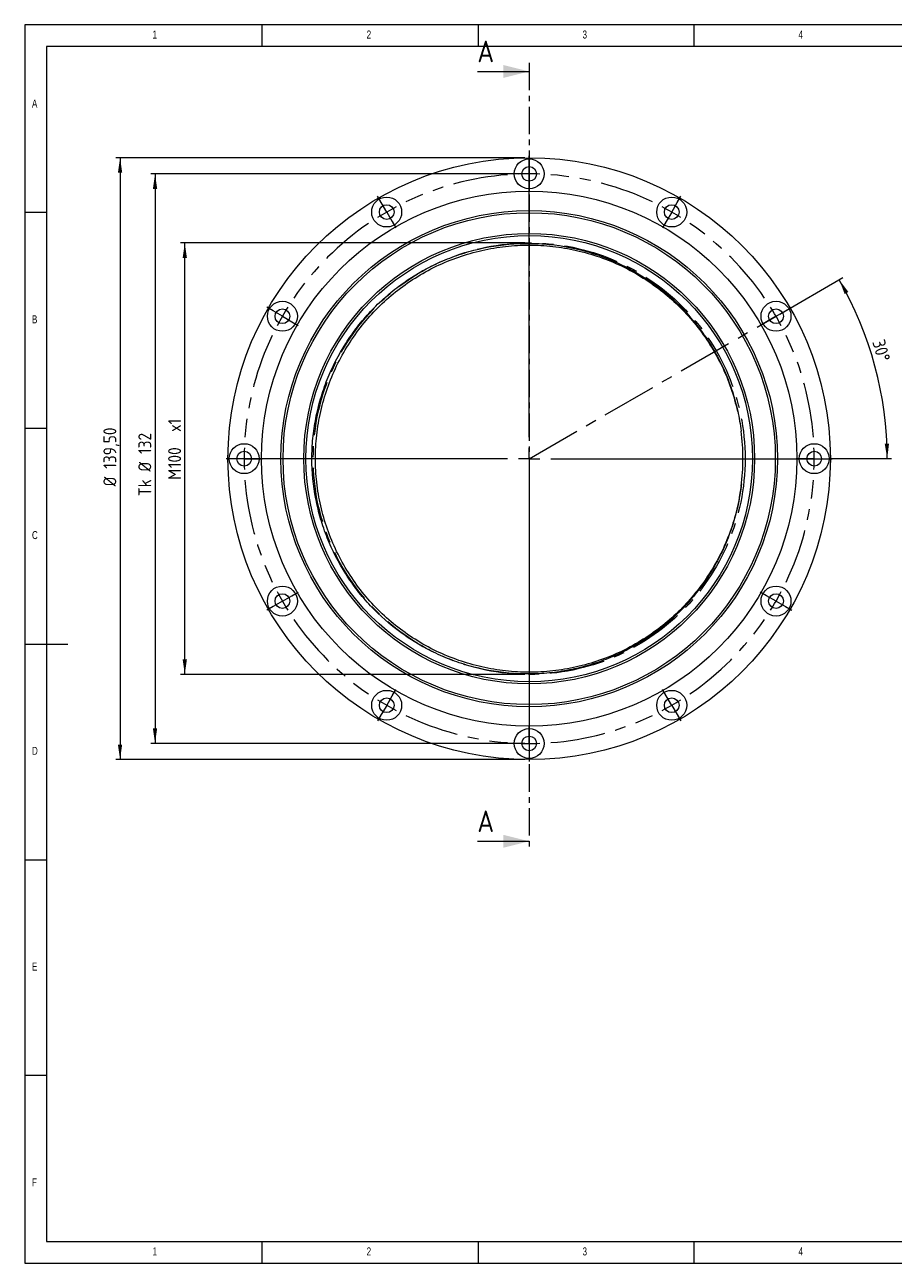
# Model space of a CAD drawing. Header units: millimetres. Extents: x 5 to 415, y 5 to 292.
# Tile 1 of 256: x 5 to 206, y 5 to 292. Entities that reach past the tile are written whole.
import ezdxf

# ---------------------------------------------------------------- set-up
doc = ezdxf.new("R2010")
doc.units = ezdxf.units.MM
doc.linetypes.add('CENTER', pattern=[10.16, 6.35, -1.27, 1.27, -1.27])
doc.linetypes.add('CENTERX2', pattern=[20.32, 12.7, -2.54, 2.54, -2.54])
doc.styles.add('SLDTEXTSTYLE0', font='TXT', dxfattribs={"width": 0.75})
doc.styles.add('SLDTEXTSTYLE1', font='ISOCP', dxfattribs={"width": 0.96})
doc.dimstyles.new('SLDDIMSTYLE0', dxfattribs={"dimtxt": 3, "dimasz": 3.5, "dimexe": 0, "dimexo": 0.0625, "dimgap": 0.75, "dimtad": 1, "dimrnd": 1e-09, "dimzin": 12, "dimdsep": 46, "dimtxsty": 'SLDTEXTSTYLE1', "dimsah": 1, "dimcen": 0.09, "dimadec": 0, "dimazin": 3, "dimtfac": 1, "dimtofl": 0, "dimtmove": 0, "dimatfit": 3, "dimfxl": 1, "dimfrac": 2, "dimtolj": 1, "dimtzin": 12, "dimarcsym": 0})
doc.dimstyles.new('SLDDIMSTYLE1', dxfattribs={"dimtxt": 3, "dimasz": 3.5, "dimexe": 0, "dimexo": 0.0625, "dimgap": 0.75, "dimtad": 1, "dimdec": 4, "dimzin": 12, "dimdsep": 46, "dimtxsty": 'SLDTEXTSTYLE1', "dimsah": 1, "dimcen": 0.09, "dimazin": 3, "dimtfac": 1, "dimtofl": 0, "dimtmove": 0, "dimatfit": 3, "dimfxl": 1, "dimfrac": 2, "dimtolj": 1, "dimtzin": 12, "dimarcsym": 0})

# ---------------------------------------------------------------- blocks, each defined once
blk = doc.blocks.new('_D')
at = {"color": 7, "linetype": 'Continuous', "lineweight": 0}
for p, q in [((120.8, 241.45), (41.05, 241.45)), ((42.05, 141.45), (42.05, 241.45)), ((120.8, 141.45), (41.05, 141.45))]:
    blk.add_line(p, q, dxfattribs=at)
for points in [[(42.05, 241.45), (41.55, 237.95), (42.55, 237.95)], [(42.05, 141.45), (42.55, 144.95), (41.55, 144.95)]]:
    blk.add_solid(points, dxfattribs=at)
at = {"color": 7, "linetype": 'Continuous', "lineweight": 0, "char_height": 3, "attachment_point": 1, "rotation": 90, "style": 'SLDTEXTSTYLE1'}
for s, insert in [('x1', (38.19, 197.63, 0.1)), ('100', (38.19, 189.25, 0.1)), ('M', (38.19, 186.55, 0.1))]:
    blk.add_mtext(s, dxfattribs=dict(at, insert=insert))
blk = doc.blocks.new('_D_1')
at = {"color": 7, "linetype": 'Continuous', "lineweight": 0}
for p, q in [((179.83, 224.95), (194.47, 233.41)), ((191.3, 191.45), (205.72, 191.45))]:
    blk.add_line(p, q, dxfattribs=at)
blk.add_arc((121.8, 191.45), 82.91, 0, 30, dxfattribs=at)
for points in [[(193.61, 232.91), (194.86, 229.6), (195.73, 230.08)], [(204.72, 191.45), (205.14, 194.96), (204.14, 194.94)]]:
    blk.add_solid(points, dxfattribs=at)
at = {"color": 7, "linetype": 'Continuous', "lineweight": 0, "insert": (204.09, 219.36, 0.1), "char_height": 3, "attachment_point": 1, "rotation": 285.8753, "style": 'SLDTEXTSTYLE1'}
blk.add_mtext('30°', dxfattribs=at)
blk = doc.blocks.new('_D_2')
at = {"color": 7, "linetype": 'Continuous', "lineweight": 0}
for p, q in [((120.8, 261.2), (26.06, 261.2)), ((27.06, 261.2), (27.06, 121.7)), ((120.8, 121.7), (26.06, 121.7))]:
    blk.add_line(p, q, dxfattribs=at)
for points in [[(27.06, 261.2), (26.56, 257.7), (27.56, 257.7)], [(27.06, 121.7), (27.56, 125.2), (26.56, 125.2)]]:
    blk.add_solid(points, dxfattribs=at)
at = {"color": 7, "linetype": 'Continuous', "lineweight": 0, "char_height": 3, "attachment_point": 1, "rotation": 90, "style": 'SLDTEXTSTYLE1'}
for s, insert in [('139,50', (23.2, 189.11, -9.9)), ('%%c', (23.2, 185.03, -9.9))]:
    blk.add_mtext(s, dxfattribs=dict(at, insert=insert))
blk = doc.blocks.new('_D_3')
at = {"color": 7, "linetype": 'Continuous', "lineweight": 0}
for p, q in [((120.8, 257.45), (34.16, 257.45)), ((35.16, 257.45), (35.16, 125.45)), ((120.8, 125.45), (34.16, 125.45))]:
    blk.add_line(p, q, dxfattribs=at)
for points in [[(35.16, 257.45), (34.66, 253.95), (35.66, 253.95)], [(35.16, 125.45), (35.66, 128.95), (34.66, 128.95)]]:
    blk.add_solid(points, dxfattribs=at)
at = {"color": 7, "linetype": 'Continuous', "lineweight": 0, "char_height": 3, "attachment_point": 1, "rotation": 90, "style": 'SLDTEXTSTYLE1'}
for s, insert in [('132', (31.29, 192.53, -9.9)), ('%%c', (31.29, 188.46, -9.9)), ('Tk', (31.29, 182.77, -9.9))]:
    blk.add_mtext(s, dxfattribs=dict(at, insert=insert))
blk = doc.blocks.new('SW_CENTERMARKSYMBOL_0')
at = {"color": 0, "linetype": 'Continuous', "lineweight": 0}
for p, q in [((33, 11.34), (33, 13.04)), ((33, -52.16), (33, 11.34)), ((33, 8.84), (33, 11.34)), ((33, 8.84), (33, 6.34)), ((33, 6.34), (33, 4.64)), ((-1.25, 2.17), (-2.1, 3.64)), ((67.25, 2.17), (68.1, 3.64)), ((0, 0), (-1.25, 2.17)), ((0, 0), (1.25, -2.17)), ((66, 0), (64.75, -2.17)), ((66, 0), (67.25, 2.17)), ((1.25, -2.17), (2.1, -3.64)), ((64.75, -2.17), (63.9, -3.64)), ((-26.32, -22.91), (-27.79, -22.06)), ((-24.16, -24.16), (-26.32, -22.91)), ((90.16, -24.16), (92.32, -22.91)), ((92.32, -22.91), (93.79, -22.06)), ((-24.16, -24.16), (-21.99, -25.41)), ((-21.99, -25.41), (-20.52, -26.26)), ((87.99, -25.41), (86.52, -26.26)), ((90.16, -24.16), (87.99, -25.41)), ((-35.5, -57.16), (-37.2, -57.16)), ((28, -57.16), (-35.5, -57.16)), ((-33, -57.16), (-35.5, -57.16)), ((-33, -57.16), (-30.5, -57.16)), ((-30.5, -57.16), (-28.8, -57.16)), ((33, -57.16), (30.5, -57.16)), ((33, -57.16), (33, -54.66)), ((33, -57.16), (33, -59.66)), ((33, -57.16), (35.5, -57.16)), ((38, -57.16), (101.5, -57.16)), ((96.5, -57.16), (94.8, -57.16)), ((99, -57.16), (96.5, -57.16)), ((99, -57.16), (101.5, -57.16)), ((101.5, -57.16), (103.2, -57.16)), ((33, -62.16), (33, -125.66)), ((-24.16, -90.16), (-21.99, -88.91)), ((-21.99, -88.91), (-20.52, -88.06)), ((87.99, -88.91), (86.52, -88.06)), ((90.16, -90.16), (87.99, -88.91)), ((-26.32, -91.41), (-27.79, -92.26)), ((-24.16, -90.16), (-26.32, -91.41)), ((90.16, -90.16), (92.32, -91.41)), ((92.32, -91.41), (93.79, -92.26)), ((1.25, -112.15), (2.1, -110.68)), ((64.75, -112.15), (63.9, -110.68)), ((0, -114.32), (-1.25, -116.48)), ((0, -114.32), (1.25, -112.15)), ((66, -114.32), (64.75, -112.15)), ((66, -114.32), (67.25, -116.48)), ((-1.25, -116.48), (-2.1, -117.95)), ((67.25, -116.48), (68.1, -117.95)), ((33, -120.66), (33, -118.96)), ((33, -123.16), (33, -120.66)), ((33, -123.16), (33, -125.66)), ((33, -125.66), (33, -127.36))]:
    blk.add_line(p, q, dxfattribs=at)
at = {"color": 0, "linetype": 'CENTERX2', "lineweight": 0}
for start, end in [(94.3406, 115.6594), (64.3406, 85.6594), (124.3406, 145.6594), (34.3406, 55.6594), (154.3406, 175.6594), (4.3406, 25.6594), (184.3406, 205.6594), (334.3406, 355.6594), (214.3406, 235.6594), (304.3406, 325.6594), (244.3406, 265.6594), (274.3406, 295.6594)]:
    blk.add_arc((33, -57.16), 66, start, end, dxfattribs=at)
at = {"color": 0, "linetype": 'Continuous', "lineweight": 0}
for start, end in [(90, 92.1703), (87.8297, 90), (117.8297, 120), (60, 62.1703), (120, 122.1703), (57.8297, 60), (147.8297, 150), (30, 32.1703), (150, 152.1703), (27.8297, 30), (177.8297, 180), (180, 182.1703), (0, 2.1703), (357.8297, 0), (207.8297, 210), (330, 332.1703), (210, 212.1703), (327.8297, 330), (237.8297, 240), (240, 242.1703), (297.8297, 300), (300, 302.1703), (267.8297, 270), (270, 272.1703)]:
    blk.add_arc((33, -57.16), 66, start, end, dxfattribs=at)

msp = doc.modelspace()

# ---------------------------------------------------------------- linework, layer by layer
at = {"color": 7, "linetype": 'Continuous', "lineweight": 0}
for p, q in [((415, 292), (5, 292)), ((5, 292), (5, 5)), ((60, 287), (60, 292)), ((110, 292), (110, 287)), ((160, 287), (160, 292)), ((410, 287), (10, 287)), ((10, 287), (10, 10)), ((109.80452, 281.17928), (121.80452, 281.17928)), ((10, 248.5), (5, 248.5)), ((5, 198.5), (10, 198.5)), ((5, 148.5), (15, 148.5)), ((109.80452, 102.779), (121.80452, 102.779)), ((5, 98.5), (10, 98.5)), ((10, 48.5), (5, 48.5)), ((10, 10), (227.8, 10)), ((60, 5), (60, 10)), ((110, 10), (110, 5)), ((160, 5), (160, 10)), ((5, 5), (415, 5))]:
    msp.add_line(p, q, dxfattribs=at)
at = {"color": 7, "linetype": 'CENTER', "lineweight": 0}
msp.add_line((121.80452, 283.17928), (121.80452, 100.779), dxfattribs=at)
at = {"color": 7, "linetype": 'CENTERX2', "lineweight": 0}
msp.add_line((121.80452, 191.4489), (178.96219, 224.4489), dxfattribs=at)
at = {"color": 7, "linetype": 'Continuous', "lineweight": 15}
msp.add_line((170.94446, 185.64592), (170.41669, 182.50527), dxfattribs=at)
for centre, radius in [((121.80452, 191.4489), 69.75), ((121.80452, 257.4489), 3.47), ((121.80452, 257.4489), 1.7), ((121.80452, 191.4489), 62), ((88.80452, 248.60658), 3.47), ((88.80452, 248.60658), 1.7), ((154.80452, 248.60658), 3.47), ((154.80452, 248.60658), 1.7), ((121.80452, 191.4489), 57.5), ((121.80452, 191.4489), 57), ((121.80452, 191.4489), 52.2), ((121.80452, 191.4489), 51.7), ((64.64684, 224.4489), 3.47), ((178.96219, 224.4489), 3.47), ((64.64684, 224.4489), 1.7), ((178.96219, 224.4489), 1.7), ((55.80452, 191.4489), 3.47), ((55.80452, 191.4489), 1.7), ((187.80452, 191.4489), 3.47), ((187.80452, 191.4489), 1.7), ((64.64684, 158.4489), 3.47), ((178.96219, 158.4489), 3.47), ((64.64684, 158.4489), 1.7), ((178.96219, 158.4489), 1.7), ((88.80452, 134.29123), 3.47), ((154.80452, 134.29123), 3.47), ((88.80452, 134.29123), 1.7), ((154.80452, 134.29123), 1.7), ((121.80452, 125.4489), 3.47), ((121.80452, 125.4489), 1.7)]:
    msp.add_circle(centre, radius, dxfattribs=at)
at = {"color": 7, "linetype": 'CENTERX2', "lineweight": 0}
msp.add_circle((121.80452, 191.4489), 50, dxfattribs=at)
at = {"color": 7, "linetype": 'Continuous', "lineweight": 15}
msp.add_arc((121.80452, 191.4489), 49.5, 352.5842824, 7.4157176, dxfattribs=at)
for points, knots in [([(71.47313, 191.4489), (71.48127, 193.01686), (71.56288, 194.58371), (71.87203, 197.70202), (72.09979, 199.25424), (72.69733, 202.32254), (73.06733, 203.8416), (73.95101, 206.84929), (74.46303, 208.33172), (76.20462, 212.69993), (77.63874, 215.50208), (80.16166, 219.46779), (81.06568, 220.75173), (82.98372, 223.22225), (83.99866, 224.41067), (86.14066, 226.69362), (87.26709, 227.78704), (89.61663, 229.86192), (90.83942, 230.8435), (93.37444, 232.68942), (94.68399, 233.5518), (97.38008, 235.15096), (98.7664, 235.88738), (101.59708, 237.22471), (103.03991, 237.82524), (105.98035, 238.89048), (107.48017, 239.35553), (112.02998, 240.53473), (115.13802, 241.03511), (119.8303, 241.34321), (121.3983, 241.37242), (124.53217, 241.28291), (126.09115, 241.16449), (130.74442, 240.59021), (133.82317, 239.91162), (139.78818, 237.9907), (142.6811, 236.74728), (146.80599, 234.49176), (148.14406, 233.67567), (150.73289, 231.92465), (151.98669, 230.98786), (155.61683, 227.9981), (157.84737, 225.77679), (160.84867, 222.15957), (161.79249, 220.90556), (163.55593, 218.31558), (164.37684, 216.9775), (165.88394, 214.23836), (166.57191, 212.83495), (167.81591, 209.96004), (168.37008, 208.49227), (169.33724, 205.50944), (169.74965, 203.99643), (170.42972, 200.93664), (170.69669, 199.39372), (170.89049, 197.83775)], [0, 0, 0, 0, 0.03125, 0.03125, 0.0625, 0.0625, 0.09375, 0.09375, 0.125, 0.125, 0.1875, 0.1875, 0.21875, 0.21875, 0.25, 0.25, 0.28125, 0.28125, 0.3125, 0.3125, 0.34375, 0.34375, 0.375, 0.375, 0.40625, 0.40625, 0.4375, 0.4375, 0.5, 0.5, 0.53125, 0.53125, 0.5625, 0.5625, 0.625, 0.625, 0.6875, 0.6875, 0.71875, 0.71875, 0.75, 0.75, 0.8125, 0.8125, 0.84375, 0.84375, 0.875, 0.875, 0.90625, 0.90625, 0.9375, 0.9375, 0.96875, 0.96875, 1, 1, 1, 1]), ([(170.89049, 185.06006), (170.6015, 183.28056), (170.02107, 179.70647), (168.41005, 174.49515), (166.27207, 169.47152), (163.59308, 164.73323), (160.44584, 160.35756), (156.83964, 156.34217), (152.77832, 152.70597), (148.25712, 149.4857), (143.35589, 146.76867), (138.16201, 144.6171), (132.77519, 143.07231), (127.30119, 142.15208), (121.80606, 141.8482), (116.31092, 142.15174), (110.83686, 143.07162), (105.44995, 144.61608), (100.25592, 146.76732), (95.35453, 149.48405), (90.83313, 152.70405), (86.73262, 156.37482), (83.06159, 160.4751), (79.84131, 164.9963), (77.12428, 169.89752), (74.97272, 175.09141), (73.42792, 180.47823), (72.5077, 185.95223), (72.20381, 191.44736), (72.50735, 196.9425), (73.42723, 202.41656), (74.9717, 207.80347), (77.12294, 212.9975), (79.83966, 217.89889), (83.05966, 222.42029), (86.73043, 226.5208), (90.83072, 230.19182), (95.35191, 233.41211), (100.25314, 236.12914), (105.44702, 238.2807), (110.83385, 239.8255), (116.30784, 240.74572), (121.80297, 241.04961), (127.29812, 240.74607), (132.77217, 239.82618), (138.15909, 238.28172), (143.3531, 236.13048), (148.25451, 233.41376), (152.77586, 230.19375), (156.87655, 226.52302), (160.54692, 222.42258), (163.76971, 217.90196), (166.47726, 212.99858), (168.66204, 207.81817), (169.60692, 204.19949), (170.07785, 202.3959)], [0, 0, 0, 0, 0.018414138, 0.036984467, 0.055599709, 0.074146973, 0.092515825, 0.110602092, 0.129221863, 0.148137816, 0.167236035, 0.186395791, 0.205494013, 0.224409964, 0.243029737, 0.26164951, 0.280565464, 0.299663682, 0.318823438, 0.337921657, 0.356837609, 0.375457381, 0.394077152, 0.412993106, 0.432091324, 0.45125108, 0.470349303, 0.489265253, 0.507885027, 0.526504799, 0.545420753, 0.564518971, 0.583678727, 0.602776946, 0.621692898, 0.64031267, 0.658932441, 0.677848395, 0.696946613, 0.716106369, 0.735204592, 0.754120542, 0.772740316, 0.791360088, 0.810276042, 0.82937426, 0.848534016, 0.867632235, 0.886548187, 0.905167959, 0.92378773, 0.942703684, 0.961801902, 0.980961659, 1, 1, 1, 1]), ([(170.89049, 185.06006), (170.50293, 181.94836), (169.81989, 178.87655), (168.36976, 174.40473), (167.8159, 172.93762), (166.57072, 170.06022), (165.88196, 168.6556), (163.6219, 164.5487), (161.84847, 161.94314), (157.84704, 157.12069), (155.61571, 154.89881), (151.98758, 151.91066), (150.73127, 150.97199), (148.1424, 149.22109), (146.80762, 148.40697), (144.05656, 146.90259), (142.6469, 146.2161), (139.76725, 144.97821), (138.29843, 144.42741), (135.31576, 143.4668), (133.80105, 143.05677), (130.74151, 142.38172), (129.19404, 142.11626), (126.09071, 141.73326), (124.53249, 141.61498), (121.40292, 141.52544), (119.8337, 141.55448), (115.14179, 141.86223), (112.03437, 142.36218), (107.48345, 143.5413), (105.98395, 144.00611), (103.04123, 145.072), (101.59858, 145.6725), (98.77057, 147.00835), (97.38378, 147.74483), (94.68873, 149.34301), (93.37826, 150.20583), (89.57777, 152.97257), (87.21807, 155.05637), (84.00107, 158.48431), (82.98585, 159.67304), (81.06873, 162.14193), (80.16529, 163.42469), (77.64201, 167.38982), (76.20725, 170.19256), (74.4659, 174.55826), (73.95348, 176.04102), (73.06947, 179.04802), (72.69835, 180.57054), (71.80083, 185.17765), (71.48941, 188.31323), (71.47313, 191.4489)], [0, 0, 0, 0, 0.0625, 0.0625, 0.09375, 0.09375, 0.125, 0.125, 0.1875, 0.1875, 0.25, 0.25, 0.28125, 0.28125, 0.3125, 0.3125, 0.34375, 0.34375, 0.375, 0.375, 0.40625, 0.40625, 0.4375, 0.4375, 0.46875, 0.46875, 0.5, 0.5, 0.5625, 0.5625, 0.59375, 0.59375, 0.625, 0.625, 0.65625, 0.65625, 0.6875, 0.6875, 0.75, 0.75, 0.78125, 0.78125, 0.8125, 0.8125, 0.875, 0.875, 0.90625, 0.90625, 0.9375, 0.9375, 1, 1, 1, 1])]:
    msp.add_open_spline(points, degree=3, knots=knots, dxfattribs=at)
at = {"color": 7, "linetype": 'Continuous', "lineweight": 0}
for points in [[(121.80452, 281.17928), (115.80452, 282.67928), (115.80452, 279.67928)], [(121.80452, 102.779), (115.80452, 104.279), (115.80452, 101.279)]]:
    msp.add_solid(points, dxfattribs=at)

# ---------------------------------------------------------------- block references
msp.add_blockref('SW_CENTERMARKSYMBOL_0', (88.80452, 248.60658), dxfattribs=at)

# ---------------------------------------------------------------- texts
at = {"color": 7, "linetype": 'Continuous', "lineweight": 0, "char_height": 1.85208, "attachment_point": 1, "style": 'SLDTEXTSTYLE0'}
for s, insert in [('1', (34.58333, 290.66802)), ('2', (84.16667, 290.66802)), ('3', (134.16667, 290.66802)), ('4', (184.16667, 290.66802)), ('A', (6.66667, 274.66802)), ('B', (6.66667, 224.66802)), ('C', (6.66667, 174.66802)), ('D', (6.66667, 124.66802)), ('E', (6.66667, 74.66802)), ('F', (6.66667, 24.66802)), ('1', (34.58333, 8.66802)), ('2', (84.16667, 8.66802)), ('3', (134.16667, 8.66802)), ('4', (184.16667, 8.66802))]:
    msp.add_mtext(s, dxfattribs=dict(at, insert=insert))
at = {"color": 7, "linetype": 'Continuous', "char_height": 5, "attachment_point": 1, "style": 'SLDTEXTSTYLE1'}
for insert in [(109.80452, 288.32362), (109.80452, 109.92334)]:
    msp.add_mtext('A', dxfattribs=dict(at, insert=insert))

# ---------------------------------------------------------------- dimensions: what is measured, and where the dimension line sits
at = {"color": 7, "linetype": 'Continuous', "lineweight": 0}
for base, p1, p2, text, picture, middle in [((27.06488, 121.6989), (121.80452, 261.1989), (121.80452, 121.6989), '%%c<>', '_D_2', (27.06488, 193.88634)), ((35.15598, 125.4489), (121.80452, 257.4489), (121.80452, 125.4489), 'Tk %%c<>', '_D_3', (35.15598, 191.84028)), ((42.05452, 241.4489), (121.80452, 141.4489), (121.80452, 241.4489), 'M<>x1', '_D', (42.05452, 193.88634))]:
    dim = msp.add_linear_dim(base=base, p1=p1, p2=p2, angle=90, text=text, dimstyle='SLDDIMSTYLE0', dxfattribs=at)
    dim.commit()
    dim.dimension.update_dxf_attribs({"geometry": picture, "text_midpoint": middle, "dimtype": 160})
dim = msp.add_angular_dim_2l(base=(201.89167, 212.90819), line1=((190.30452, 191.4489), (53.30452, 191.4489)), line2=((121.80452, 191.4489), (178.96219, 224.4489)), dimstyle='SLDDIMSTYLE1', dxfattribs=at)
dim.commit()
dim.dimension.update_dxf_attribs({"geometry": '_D_1', "text_midpoint": (201.55452, 214.1291), "dimtype": 162})

doc.saveas('drawing.dxf')
